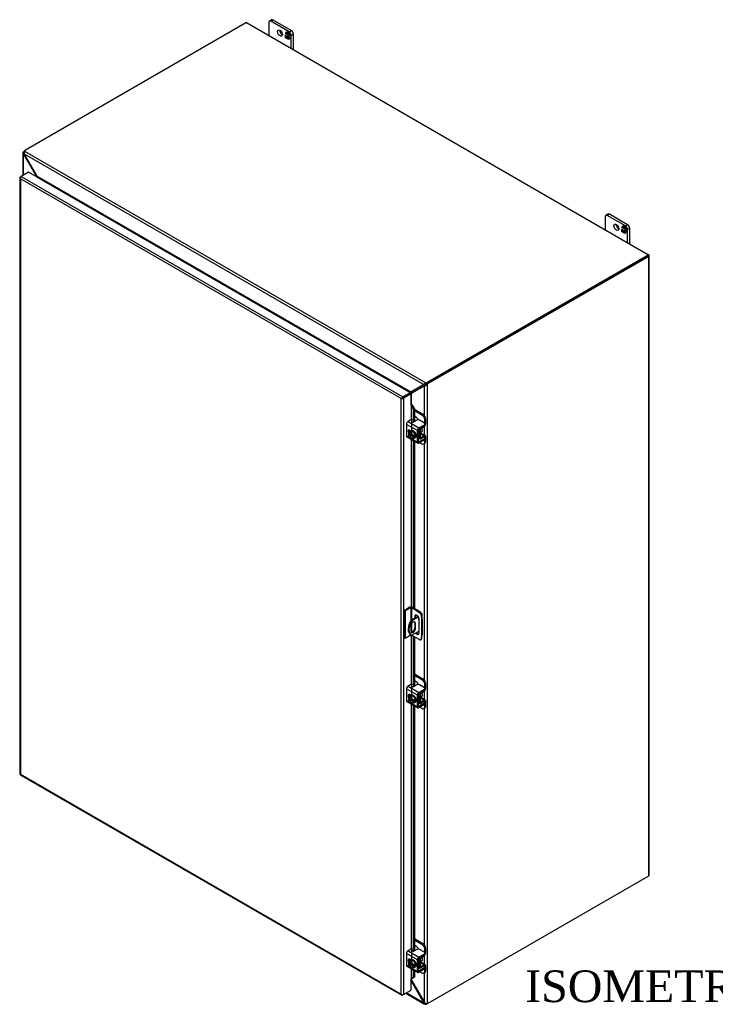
# Model space of a CAD drawing. Header units: inches. Extents: x 6 to 238, y 0 to 158.
# Tile 9 of 10: x 172 to 205, y 110 to 156. Entities that reach past the tile are written whole.
import ezdxf
from ezdxf.enums import TextEntityAlignment as Align

# ---------------------------------------------------------------- set-up
doc = ezdxf.new("R2010")
doc.units = ezdxf.units.IN
doc.header["$MEASUREMENT"] = 0
for name, color, linetype in [('COM40153-1', 7, 'CONTINUOUS'), ('COM40153-2', 7, 'CONTINUOUS'), ('COM42667', 7, 'CONTINUOUS'), ('COM42780', 7, 'CONTINUOUS'), ('COM48499', 7, 'CONTINUOUS'), ('COM70236-5', 7, 'CONTINUOUS'), ('COM71782-4', 7, 'CONTINUOUS'), ('DEFAULT', 7, 'CONTINUOUS'), ('FET07710', 7, 'CONTINUOUS'), ('SCC19011', 7, 'CONTINUOUS'), ('SPR20265', 7, 'CONTINUOUS'), ('WAF25035', 7, 'CONTINUOUS')]:
    doc.layers.add(name, color=color, linetype=linetype)
doc.styles.add('SEACAD_TIMES_NEW_ROMAN', font='times.ttf')

msp = doc.modelspace()

# ---------------------------------------------------------------- linework, layer by layer
at = {"layer": 'COM40153-1', "color": 7}
for p, q in [((190.568, 128.223), (190.234, 128.029)), ((190.589, 128.19), (190.272, 128.007)), ((190.731, 128.352), (190.743, 128.345)), ((190.767, 128.083), (190.767, 128.312)), ((190.22, 127.744), (190.22, 127.522)), ((190.234, 128.029), (190.272, 128.007)), ((190.414, 127.9), (190.452, 127.878)), ((190.414, 127.9), (190.414, 127.678)), ((190.414, 127.678), (190.452, 127.656)), ((190.452, 127.656), (190.452, 127.878)), ((190.216, 127.35), (190.254, 127.328)), ((190.613, 127.515), (190.272, 127.318))]:
    msp.add_line(p, q, dxfattribs=at)
for centre, major_axis, start_param, end_param in [((190.618, 128.093), (-0.0234, -0.0406), 4.139289, 6.283185), ((190.58, 128.115), (0.0234, 0.0406), 4.093609, 5.210881), ((190.686, 128.312), (-0.081, 0), 2.529725, 3.926991), ((190.497, 127.837), (0.281, 0.487), 1.508132, 3.141593), ((190.535, 127.815), (0.281, 0.487), 1.508132, 3.204257), ((190.336, 127.811), (-0.082, -0.142), 2.356194, 5.497787), ((190.336, 127.589), (0.082, 0.142), 2.356194, 5.497787), ((190.298, 127.611), (0.082, 0.142), 3.37676, 5.497787), ((190.298, 127.833), (-0.082, -0.142), 2.356194, 2.906426), ((190.618, 128.093), (-0.0234, -0.0406), 0, 0.63978)]:
    msp.add_ellipse(centre, major_axis=major_axis, ratio=0.57735, start_param=start_param, end_param=end_param, dxfattribs=at)
at = {"layer": 'COM40153-2', "color": 7}
for p, q in [((190.18, 128.643), (189.919, 128.492)), ((190.218, 128.621), (189.957, 128.47)), ((190.218, 128.621), (190.218, 128.003)), ((190.256, 128.621), (190.256, 128.042)), ((190.476, 128.494), (190.256, 128.621)), ((190.514, 128.516), (190.294, 128.643)), ((189.919, 128.492), (189.919, 127.191)), ((189.957, 128.47), (189.919, 128.492)), ((189.957, 128.47), (189.957, 127.169)), ((190.414, 128.216), (190.452, 128.238)), ((190.414, 128.216), (190.414, 128.134)), ((190.452, 128.156), (190.452, 128.238)), ((190.476, 128.494), (190.514, 128.516)), ((190.476, 128.494), (190.653, 128.374)), ((190.691, 128.396), (190.514, 128.516)), ((190.613, 127.427), (190.613, 128.101)), ((190.653, 128.374), (190.691, 128.396)), ((190.752, 128.291), (190.714, 128.269)), ((190.714, 128.269), (190.729, 128.056)), ((190.767, 128.078), (190.752, 128.291)), ((190.256, 127.861), (190.256, 127.462)), ((190.729, 128.056), (190.767, 128.078)), ((190.729, 128.056), (190.729, 127.339)), ((190.767, 128.078), (190.767, 127.361)), ((189.957, 127.169), (189.919, 127.191)), ((190.218, 127.32), (189.957, 127.169)), ((190.218, 127.349), (190.218, 127.32)), ((190.256, 127.327), (190.256, 127.32)), ((190.476, 127.193), (190.256, 127.32)), ((190.653, 127.108), (190.476, 127.193)), ((190.729, 127.339), (190.714, 127.143)), ((190.714, 127.143), (190.752, 127.165)), ((190.729, 127.339), (190.767, 127.361)), ((190.752, 127.165), (190.767, 127.361)), ((190.694, 127.107), (190.733, 127.129))]:
    msp.add_line(p, q, dxfattribs=at)
for centre, major_axis, start_param, end_param in [((190.237, 128.61), (-0.081, 0), 3.926991, 5.497787), ((190.237, 128.61), (-0.027, 0), 3.926991, 5.497787), ((190.514, 128.158), (0.07, -0.122), 0.785398, 3.926991), ((190.552, 128.18), (0.07, -0.122), 3.416574, 3.926991), ((190.647, 128.301), (0.0469, -0.0812), 0.872665, 2.268928), ((190.686, 128.323), (-0.0469, 0.0812), 4.014257, 5.410521), ((190.237, 127.309), (0.027, 0), 0.785398, 2.356194), ((190.514, 127.485), (-0.07, 0.122), 1.73559, 3.926991), ((190.552, 127.507), (-0.07, 0.122), 1.73559, 2.866611), ((190.686, 127.21), (-0.0469, 0.0812), 3.141593, 3.839724), ((190.647, 127.188), (-0.0469, 0.0812), 2.443461, 3.839724)]:
    msp.add_ellipse(centre, major_axis=major_axis, ratio=0.57735, start_param=start_param, end_param=end_param, dxfattribs=at)
at = {"layer": 'COM42667', "color": 7}
for p, q in [((190.232, 137.506), (190.097, 137.428)), ((190.097, 137.428), (190.611, 137.131)), ((190.503, 137.488), (190.366, 137.409)), ((190.867, 137.355), (190.636, 137.488)), ((190.535, 136.999), (190.021, 137.296)), ((190.021, 137.296), (190.021, 136.75)), ((190.237, 136.984), (190.167, 137.025)), ((190.535, 136.453), (190.535, 136.999)), ((190.586, 136.482), (190.586, 137.028)), ((190.611, 137.131), (190.867, 137.278)), ((190.611, 137.072), (190.867, 137.22)), ((190.867, 137.22), (190.867, 137.278)), ((190.895, 137.258), (190.895, 137.317)), ((190.021, 136.75), (190.212, 136.64)), ((190.043, 136.701), (190.558, 136.404)), ((190.249, 136.619), (190.535, 136.453)), ((190.611, 136.468), (190.586, 136.482)), ((190.867, 136.615), (190.611, 136.468)), ((190.867, 136.557), (190.611, 136.41)), ((190.855, 136.699), (190.867, 136.692)), ((190.867, 136.557), (190.867, 136.615)), ((190.895, 136.596), (190.895, 136.654)), ((190.232, 124.99), (190.097, 124.912)), ((190.097, 124.912), (190.611, 124.615)), ((190.503, 124.973), (190.366, 124.893)), ((190.867, 124.839), (190.636, 124.973)), ((190.535, 124.484), (190.021, 124.781)), ((190.021, 124.781), (190.021, 124.235)), ((190.237, 124.469), (190.167, 124.51)), ((190.535, 123.938), (190.535, 124.484)), ((190.586, 123.967), (190.586, 124.513)), ((190.611, 124.615), (190.867, 124.763)), ((190.611, 124.557), (190.867, 124.705)), ((190.867, 124.705), (190.867, 124.763)), ((190.895, 124.743), (190.895, 124.801)), ((190.021, 124.235), (190.212, 124.124)), ((190.043, 124.186), (190.558, 123.889)), ((190.249, 124.103), (190.535, 123.938)), ((190.611, 123.952), (190.586, 123.967)), ((190.867, 124.1), (190.611, 123.952)), ((190.867, 124.042), (190.611, 123.894)), ((190.855, 124.183), (190.867, 124.176)), ((190.867, 124.042), (190.867, 124.1)), ((190.895, 124.08), (190.895, 124.138)), ((190.535, 111.968), (190.021, 112.265)), ((190.021, 112.265), (190.021, 111.719)), ((190.232, 112.475), (190.097, 112.396)), ((190.097, 112.396), (190.611, 112.099)), ((190.503, 112.457), (190.366, 112.378)), ((190.611, 112.099), (190.867, 112.247)), ((190.867, 112.324), (190.636, 112.457)), ((190.867, 112.189), (190.867, 112.247)), ((190.895, 112.227), (190.895, 112.285)), ((190.237, 111.953), (190.167, 111.994)), ((190.535, 111.422), (190.535, 111.968)), ((190.586, 111.451), (190.586, 111.997)), ((190.611, 112.041), (190.867, 112.189)), ((190.021, 111.719), (190.212, 111.609)), ((190.043, 111.67), (190.558, 111.373)), ((190.249, 111.587), (190.535, 111.422)), ((190.611, 111.436), (190.586, 111.451)), ((190.867, 111.584), (190.611, 111.436)), ((190.867, 111.526), (190.611, 111.378)), ((190.855, 111.668), (190.867, 111.661)), ((190.867, 111.526), (190.867, 111.584)), ((190.895, 111.564), (190.895, 111.622))]:
    msp.add_line(p, q, dxfattribs=at)
for centre, major_axis, start_param, end_param in [((190.097, 137.34), (-0.0536, -0.0929), 3.926991, 5.497787), ((190.264, 137.487), (-0.045, 0), 3.141593, 5.497787), ((190.334, 137.427), (0.045, 0), 2.929457, 5.497787), ((190.569, 137.45), (0.0937, 0), 0.785398, 2.356194), ((190.167, 136.939), (0.0527, -0.0913), 2.356194, 4.826451), ((190.217, 136.968), (0.0527, -0.0913), 3.6401, 4.826451), ((190.611, 137.043), (0.0536, 0.0929), 0.785398, 2.356194), ((190.611, 137.043), (0.018, 0.0312), 0.785398, 2.356194), ((190.801, 137.317), (-0.0938, 0), 2.356194, 3.926991), ((190.801, 137.258), (-0.0938, 0), 2.356194, 3.141593), ((190.097, 136.794), (0.0536, 0.0929), 2.356194, 3.141593), ((190.611, 136.497), (0.018, 0.0312), 2.356194, 3.926991), ((190.801, 136.654), (-0.0938, 0), 2.356194, 3.926991), ((190.801, 136.596), (-0.0938, 0), 2.356194, 3.141593), ((190.611, 136.497), (0.0536, 0.0929), 2.356194, 3.926991), ((190.097, 124.824), (-0.0536, -0.0929), 3.926991, 5.497787), ((190.264, 124.972), (-0.045, 0), 3.141593, 5.497787), ((190.334, 124.912), (0.045, 0), 2.929457, 5.497787), ((190.569, 124.935), (0.0937, 0), 0.785398, 2.356194), ((190.801, 124.801), (-0.0938, 0), 2.356194, 3.926991), ((190.167, 124.424), (0.0527, -0.0913), 2.356194, 4.826451), ((190.217, 124.453), (0.0527, -0.0913), 3.6401, 4.826451), ((190.611, 124.527), (0.0536, 0.0929), 0.785398, 2.356194), ((190.611, 124.527), (0.018, 0.0312), 0.785398, 2.356194), ((190.801, 124.743), (-0.0938, 0), 2.356194, 3.141593), ((190.097, 124.278), (0.0536, 0.0929), 2.356194, 3.141593), ((190.611, 123.981), (0.0536, 0.0929), 2.356194, 3.926991), ((190.611, 123.981), (0.018, 0.0312), 2.356194, 3.926991), ((190.801, 124.138), (-0.0938, 0), 2.356194, 3.926991), ((190.801, 124.08), (-0.0938, 0), 2.356194, 3.141593), ((190.097, 112.309), (-0.0536, -0.0929), 3.926991, 5.497787), ((190.264, 112.456), (-0.045, 0), 3.141593, 5.497787), ((190.334, 112.396), (0.045, 0), 2.929457, 5.497787), ((190.569, 112.419), (0.0937, 0), 0.785398, 2.356194), ((190.801, 112.285), (-0.0938, 0), 2.356194, 3.926991), ((190.167, 111.908), (0.0527, -0.0913), 2.356194, 4.826451), ((190.217, 111.937), (0.0527, -0.0913), 3.6401, 4.826451), ((190.611, 112.012), (0.0536, 0.0929), 0.785398, 2.356194), ((190.611, 112.012), (0.018, 0.0312), 0.785398, 2.356194), ((190.801, 112.227), (-0.0937, 0), 2.356194, 3.141593), ((190.097, 111.763), (0.0536, 0.0929), 2.356194, 3.141593), ((190.611, 111.466), (0.0536, 0.0929), 2.356194, 3.926991), ((190.611, 111.466), (0.018, 0.0312), 2.356194, 3.926991), ((190.801, 111.622), (-0.0938, 0), 2.356194, 3.926991), ((190.801, 111.564), (-0.0938, 0), 2.356194, 3.141593)]:
    msp.add_ellipse(centre, major_axis=major_axis, ratio=0.57735, start_param=start_param, end_param=end_param, dxfattribs=at)
at = {"layer": 'COM42780', "color": 7}
for p, q in [((190.394, 138.009), (190.799, 137.775)), ((190.394, 137.951), (190.748, 137.746)), ((190.483, 137.631), (190.394, 137.683)), ((190.748, 137.746), (190.799, 137.775)), ((190.931, 137.545), (190.881, 137.516)), ((190.881, 137.345), (190.881, 137.516)), ((190.931, 137.317), (190.931, 137.545)), ((190.589, 137.045), (190.628, 137.022)), ((190.628, 136.659), (190.628, 137.022)), ((190.678, 136.688), (190.678, 137.051)), ((190.703, 137.095), (190.857, 137.187)), ((190.586, 136.683), (190.628, 136.659)), ((190.586, 136.647), (190.65, 136.609)), ((190.678, 136.687), (190.703, 136.673)), ((190.682, 136.859), (190.857, 136.758)), ((190.909, 136.763), (190.696, 136.886)), ((190.856, 136.699), (190.702, 136.614)), ((190.857, 136.758), (190.703, 136.673)), ((190.855, 136.699), (190.881, 136.685)), ((190.881, 136.682), (190.881, 136.685)), ((190.881, 136.457), (190.881, 136.567)), ((190.881, 136.457), (190.931, 136.486)), ((190.931, 136.486), (190.931, 136.714)), ((190.654, 136.434), (190.748, 136.38)), ((190.842, 136.371), (190.892, 136.4)), ((190.394, 125.493), (190.799, 125.259)), ((190.394, 125.435), (190.748, 125.23)), ((190.483, 125.116), (190.394, 125.167)), ((190.748, 125.23), (190.799, 125.259)), ((190.931, 125.03), (190.881, 125.001)), ((190.881, 124.829), (190.881, 125.001)), ((190.931, 124.802), (190.931, 125.03)), ((190.589, 124.529), (190.628, 124.507)), ((190.628, 124.143), (190.628, 124.507)), ((190.678, 124.172), (190.678, 124.536)), ((190.909, 124.247), (190.696, 124.37)), ((190.703, 124.579), (190.857, 124.671)), ((190.586, 124.167), (190.628, 124.143)), ((190.586, 124.131), (190.65, 124.094)), ((190.654, 123.919), (190.748, 123.864)), ((190.678, 124.171), (190.703, 124.157)), ((190.682, 124.343), (190.857, 124.242)), ((190.856, 124.184), (190.702, 124.098)), ((190.857, 124.242), (190.703, 124.157)), ((190.855, 124.184), (190.881, 124.169)), ((190.881, 124.166), (190.881, 124.169)), ((190.881, 123.941), (190.881, 124.052)), ((190.881, 123.941), (190.931, 123.97)), ((190.931, 123.97), (190.931, 124.198)), ((190.842, 123.855), (190.892, 123.884)), ((190.394, 112.977), (190.799, 112.744)), ((190.394, 112.919), (190.748, 112.715)), ((190.748, 112.715), (190.799, 112.744)), ((190.483, 112.6), (190.394, 112.652)), ((190.931, 112.514), (190.881, 112.485)), ((190.881, 112.313), (190.881, 112.485)), ((190.931, 112.286), (190.931, 112.514)), ((190.589, 112.013), (190.628, 111.991)), ((190.628, 111.627), (190.628, 111.991)), ((190.678, 111.656), (190.678, 112.02)), ((190.682, 111.828), (190.857, 111.727)), ((190.909, 111.731), (190.696, 111.854)), ((190.703, 112.064), (190.857, 112.155)), ((190.586, 111.652), (190.628, 111.627)), ((190.586, 111.615), (190.65, 111.578)), ((190.654, 111.403), (190.748, 111.349)), ((190.678, 111.656), (190.703, 111.641)), ((190.856, 111.668), (190.702, 111.583)), ((190.857, 111.727), (190.703, 111.641)), ((190.842, 111.339), (190.892, 111.368)), ((190.855, 111.668), (190.881, 111.653)), ((190.881, 111.651), (190.881, 111.653)), ((190.881, 111.425), (190.881, 111.536)), ((190.881, 111.425), (190.931, 111.454)), ((190.931, 111.454), (190.931, 111.682))]:
    msp.add_line(p, q, dxfattribs=at)
for centre, major_axis, start_param, end_param in [((190.483, 137.478), (0.094, -0.162), 1.392108, 2.356194), ((190.748, 137.593), (0.094, -0.162), 0.785398, 2.356194), ((190.799, 137.622), (-0.094, 0.162), 3.926991, 5.497787), ((190.704, 137.066), (-0.0536, -0.0929), 4.744903, 5.497787), ((190.704, 137.066), (-0.018, -0.0312), 3.944444, 5.497787), ((190.596, 136.975), (0.073, -0.127), 0.133398, 1.437398), ((190.855, 137.274), (-0.0536, -0.0929), 0.802851, 2.356194), ((190.704, 136.702), (0.0536, 0.0929), 2.356194, 3.909538), ((190.704, 136.702), (0.018, 0.0312), 2.356194, 3.909538), ((190.855, 136.67), (-0.018, -0.0312), 2.356194, 3.909538), ((190.855, 136.67), (-0.0536, -0.0929), 2.356194, 3.909538), ((190.799, 136.562), (-0.094, 0.162), 3.141593, 3.926991), ((190.748, 136.533), (-0.094, 0.162), 2.356194, 3.926991), ((190.483, 124.963), (0.094, -0.162), 1.392108, 2.356194), ((190.748, 125.077), (0.094, -0.162), 0.785398, 2.356194), ((190.799, 125.106), (-0.094, 0.162), 3.926991, 5.497787), ((190.704, 124.55), (-0.0536, -0.0929), 4.744903, 5.497787), ((190.704, 124.55), (-0.018, -0.0312), 3.944444, 5.497787), ((190.596, 124.459), (0.073, -0.127), 0.133398, 1.437398), ((190.855, 124.758), (-0.0536, -0.0929), 0.802851, 2.356194), ((190.704, 124.187), (0.0536, 0.0929), 2.356194, 3.909538), ((190.704, 124.187), (0.018, 0.0312), 2.356194, 3.909538), ((190.748, 124.017), (-0.094, 0.162), 2.356194, 3.926991), ((190.855, 124.154), (-0.018, -0.0312), 2.356194, 3.909538), ((190.855, 124.154), (-0.0536, -0.0929), 2.356194, 3.909538), ((190.799, 124.047), (-0.094, 0.162), 3.141593, 3.926991), ((190.748, 112.561), (0.094, -0.162), 0.785398, 2.356194), ((190.799, 112.591), (-0.094, 0.162), 3.926991, 5.497787), ((190.483, 112.447), (0.094, -0.162), 1.392108, 2.356194), ((190.855, 112.242), (-0.0536, -0.0929), 0.802851, 2.356194), ((190.704, 112.035), (-0.0536, -0.0929), 4.744903, 5.497787), ((190.704, 112.035), (-0.018, -0.0312), 3.944444, 5.497787), ((190.596, 111.944), (0.073, -0.127), 0.133398, 1.437398), ((190.704, 111.671), (0.0536, 0.0929), 2.356194, 3.909538), ((190.704, 111.671), (0.018, 0.0312), 2.356194, 3.909538), ((190.748, 111.502), (-0.094, 0.162), 2.356194, 3.926991), ((190.855, 111.638), (-0.018, -0.0312), 2.356194, 3.909538), ((190.855, 111.638), (-0.0536, -0.0929), 2.356194, 3.909538), ((190.799, 111.531), (-0.094, 0.162), 3.141593, 3.926991)]:
    msp.add_ellipse(centre, major_axis=major_axis, ratio=0.57735, start_param=start_param, end_param=end_param, dxfattribs=at)
at = {"layer": 'COM48499', "color": 7}
for p, q in [((171.875, 150.137), (171.875, 149.07)), ((171.929, 150.127), (171.876, 150.12)), ((171.935, 150.098), (171.898, 150.077)), ((171.898, 149.084), (171.898, 150.077)), ((171.898, 150.077), (172.513, 149.019)), ((171.961, 150.244), (171.999, 150.266)), ((171.961, 150.244), (171.967, 150.24)), ((172.513, 149.019), (172.544, 149.037)), ((172.513, 149.01), (172.513, 149.019)), ((201.482, 145.308), (201.463, 145.32)), ((201.444, 145.264), (191.015, 139.243)), ((201.482, 145.242), (191.053, 139.221)), ((201.482, 115.937), (201.482, 145.242)), ((201.506, 115.97), (201.506, 145.275)), ((190.261, 138.772), (190.876, 139.12)), ((190.261, 138.772), (190.299, 138.794)), ((190.901, 139.135), (190.299, 138.794)), ((190.898, 139.134), (190.876, 139.12)), ((190.876, 137.702), (190.876, 139.12)), ((190.927, 139.158), (190.916, 139.128)), ((190.952, 139.189), (190.99, 139.167)), ((190.99, 139.167), (190.99, 109.897)), ((191.015, 139.243), (191.053, 139.221)), ((190.212, 138.747), (190.203, 138.756)), ((190.261, 138.234), (190.261, 138.772)), ((190.876, 136.782), (190.876, 137.201)), ((190.876, 125.186), (190.876, 136.39)), ((190.876, 124.266), (190.876, 124.685)), ((190.876, 112.671), (190.876, 123.874)), ((191.053, 109.915), (201.482, 115.937)), ((190.876, 111.751), (190.876, 112.17)), ((190.876, 109.943), (190.876, 111.359)), ((190.261, 111.002), (190.261, 111.073)), ((190.261, 111.002), (190.876, 109.943))]:
    msp.add_line(p, q, dxfattribs=at)
for centre, radius, start, end in [((171.944, 150.137), 0.0699, 131.1998, 193.8127), ((171.974, 150.143), 0.101, 192.9737, 220.7862), ((171.99, 150.137), 0.0612, 150.132, 189.5302), ((172.486, 148.98), 0.0889, 359.7358, 9.8627), ((190.31, 138.622), 0.172, 93.7503, 128.6863), ((190.868, 139.274), 0.153, 272.9287, 288.1405), ((190.864, 139.202), 0.0766, 296.9678, 317.8265), ((190.862, 139.321), 0.2, 285.3879, 309.6332), ((190.764, 139.317), 0.227, 315.7931, 325.7222), ((190.443, 138.602), 0.249, 136.8928, 149.1996), ((190.104, 110.931), 0.172, 24.1488, 43.4498), ((190.988, 110.04), 0.148, 220.6657, 240.7969), ((190.971, 110.004), 0.108, 239.1566, 280.1391)]:
    msp.add_arc(centre, radius, start, end, dxfattribs=at)
for centre, major_axis, start_param, end_param in [((171.961, 150.09), (0.094, 0.162), 0.785398, 1.276789), ((201.425, 145.275), (-0.081, 0), 2.356194, 3.926991), ((191.015, 139.09), (0.094, 0.162), 0.785398, 1.276789), ((191.053, 139.068), (0.094, 0.162), 0.785398, 1.276789), ((190.242, 138.715), (-0.081, 0), -1.068499, -1.002311), ((201.425, 115.97), (-0.081, 0), 2.356194, 3.141593), ((191.053, 110.068), (-0.094, -0.162), 0.294007, 0.785398)]:
    msp.add_ellipse(centre, major_axis=major_axis, ratio=0.57735, start_param=start_param, end_param=end_param, dxfattribs=at)
at = {"layer": 'COM70236-5', "color": 7}
for p, q in [((182.448, 156.298), (171.999, 150.266)), ((182.448, 156.298), (201.463, 145.32)), ((171.935, 150.098), (190.839, 139.184)), ((172.544, 149.037), (171.935, 150.098)), ((171.952, 150.22), (190.936, 139.26)), ((172.544, 149.037), (190.23, 138.826)), ((172.564, 148.981), (190.171, 138.815)), ((172.564, 148.98), (172.564, 148.981)), ((172.565, 148.998), (172.569, 148.985)), ((201.463, 145.32), (191.015, 139.287)), ((201.463, 145.275), (201.463, 145.32)), ((201.463, 145.275), (191.015, 139.243)), ((190.936, 139.216), (190.936, 139.26)), ((191.015, 139.243), (191.015, 139.287)), ((190.171, 138.815), (190.171, 138.815)), ((190.177, 138.819), (190.18, 138.81)), ((190.839, 139.184), (190.23, 138.826)), ((190.23, 138.826), (190.268, 138.848)), ((190.864, 139.198), (190.268, 138.848)), ((190.862, 139.197), (190.839, 139.184)), ((190.898, 139.21), (190.865, 139.215)), ((190.898, 139.21), (190.877, 139.206)), ((190.234, 110.986), (190.261, 111.002)), ((190.234, 110.976), (190.839, 109.922)), ((189.988, 110.386), (190.879, 109.872)), ((190.839, 109.922), (190.012, 110.4)), ((190.876, 109.943), (190.839, 109.922)), ((190.898, 109.924), (190.865, 109.882)), ((190.936, 109.91), (190.936, 109.866))]:
    msp.add_line(p, q, dxfattribs=at)
for centre, radius, start, end in [((172.034, 150.151), 0.107, 139.6209, 181.0834), ((172.074, 150.147), 0.148, 179.2031, 199.3343), ((172.4, 148.934), 0.177, 16.8241, 35.5773), ((191.006, 139.072), 0.2, 110.3668, 134.6121), ((190.169, 139.102), 0.283, 271.5345, 282.3731), ((190.125, 138.943), 0.172, 291.3138, 326.2497), ((190.968, 139.1), 0.153, 131.8595, 147.0713), ((190.904, 139.133), 0.0766, 102.1735, 123.0323), ((190.183, 110.979), 0.0889, 49.3749, 60.2642), ((190.933, 109.955), 0.0999, 199.1298, 227.1103), ((190.936, 109.971), 0.0611, 230.4297, 269.9081), ((190.914, 109.933), 0.0703, 226.3552, 288.6324)]:
    msp.add_arc(centre, radius, start, end, dxfattribs=at)
for centre, major_axis, start_param, end_param in [((172.132, 150.189), (-0.187, 0), 5.497787, 5.989178), ((172.564, 149.003), (-0.0135, -0.0234), 0.785398, 1.068499), ((190.882, 139.364), (0.188, 0), 5.006396, 5.497787), ((190.171, 138.837), (-0.0135, -0.0234), 0.785398, 1.068499), ((190.882, 139.319), (0.188, 0), 5.006396, 5.497787), ((190.882, 109.97), (0.187, 0), 5.006396, 5.415006)]:
    msp.add_ellipse(centre, major_axis=major_axis, ratio=0.57735, start_param=start_param, end_param=end_param, dxfattribs=at)
msp.add_open_spline([(190.936, 139.216), (190.935, 139.216), (190.933, 139.216), (190.93, 139.215), (190.926, 139.215), (190.923, 139.214), (190.92, 139.214), (190.916, 139.213), (190.912, 139.212), (190.907, 139.211), (190.902, 139.21), (190.899, 139.21), (190.898, 139.21)], degree=3, knots=[0, 0, 0, 0, 0.078044, 0.157022, 0.236947, 0.317833, 0.399688, 0.482519, 0.608583, 0.736857, 0.867336, 1, 1, 1, 1], dxfattribs=at)
at = {"layer": 'COM71782-4', "color": 7}
for p, q in [((172.141, 149.224), (171.792, 149.022)), ((190.196, 138.801), (172.141, 149.224)), ((171.73, 148.967), (171.73, 120.761)), ((171.738, 148.947), (171.738, 148.947)), ((171.754, 149), (171.792, 149.022)), ((189.77, 138.511), (171.754, 148.912)), ((171.754, 148.912), (171.754, 120.75)), ((171.792, 149.022), (189.846, 138.599)), ((189.846, 138.599), (190.196, 138.801)), ((190.196, 138.801), (190.196, 138.756)), ((189.808, 138.533), (189.77, 138.511)), ((189.77, 110.348), (189.77, 138.511)), ((189.792, 138.523), (189.846, 138.555)), ((189.792, 138.523), (189.846, 138.555)), ((189.846, 138.555), (190.196, 138.756)), ((190.196, 138.756), (189.846, 138.555)), ((190.234, 138.734), (189.884, 138.533)), ((189.884, 138.533), (189.884, 110.326)), ((190.234, 138.734), (190.196, 138.756)), ((190.234, 138.198), (190.234, 138.734)), ((190.234, 138.198), (190.234, 137.507)), ((190.255, 138.203), (190.26, 138.234)), ((190.275, 138.175), (190.319, 138.193)), ((190.275, 138.175), (190.349, 138.008)), ((190.275, 137.003), (190.275, 138.175)), ((190.319, 138.193), (190.394, 138.026)), ((190.394, 138.026), (190.349, 138.008)), ((190.349, 138.008), (190.349, 137.403)), ((190.394, 138.026), (190.394, 137.425)), ((190.234, 136.986), (190.234, 136.983)), ((190.234, 136.591), (190.234, 128.657)), ((190.275, 128.651), (190.275, 136.567)), ((190.349, 136.524), (190.349, 128.611)), ((190.394, 136.499), (190.394, 128.585)), ((190.234, 127.324), (190.234, 124.991)), ((190.275, 124.487), (190.275, 127.308)), ((190.349, 127.266), (190.349, 124.887)), ((190.394, 127.24), (190.394, 124.91)), ((190.234, 124.471), (190.234, 124.467)), ((190.234, 124.075), (190.234, 112.475)), ((190.275, 111.971), (190.275, 124.052)), ((190.349, 124.009), (190.349, 112.372)), ((190.394, 123.983), (190.394, 112.394)), ((171.751, 120.724), (189.806, 110.3)), ((171.754, 120.75), (189.77, 110.348)), ((190.234, 111.955), (190.234, 111.951)), ((190.234, 111.56), (190.234, 111.064)), ((190.275, 111.083), (190.275, 111.536)), ((190.349, 111.493), (190.349, 111.128)), ((190.394, 111.468), (190.394, 111.146)), ((190.234, 110.528), (190.234, 111.064)), ((190.349, 111.128), (190.275, 111.083)), ((190.275, 111.083), (190.319, 111.101)), ((190.394, 111.146), (190.319, 111.101)), ((190.394, 111.146), (190.349, 111.128)), ((189.884, 110.326), (190.234, 110.528)), ((189.792, 110.317), (189.792, 110.317)), ((189.884, 110.326), (189.846, 110.304))]:
    msp.add_line(p, q, dxfattribs=at)
for centre, radius, start, end in [((190.197, 138.141), 0.0854, 23.2734, 46.5882), ((190.22, 138.114), 0.126, 38.3968, 71.6578), ((190.461, 110.821), 0.322, 125.2045, 129.639), ((190.309, 111.026), 0.066, 117.4412, 127.5015)]:
    msp.add_arc(centre, radius, start, end, dxfattribs=at)
for centre, major_axis, ratio, start_param, end_param in [((171.811, 148.967), (0.081, 0), 0.57735, 2.356194, 3.587154), ((171.792, 148.956), (0.0405, 0.0701), 0.57735, 0.785398, 2.016358), ((171.811, 148.945), (-0.0571, 0.0992), 0.577982, 1.231508, 1.571345), ((171.811, 148.945), (-0.0573, 0.099), 0.577982, 1.230411, 1.570248), ((189.827, 138.544), (-0.0809, -0.0468), 0.000948, -1.124689, -0.784852), ((189.827, 138.544), (-0.081, -0.0467), 0.000948, 0.784852, 1.124689), ((189.846, 138.533), (0.0405, 0.0701), 0.57735, 0.785398, 2.016358), ((189.827, 138.566), (0.081, 0), 0.57735, 4.266828, 5.497787), ((189.827, 138.544), (0.027, 0.0156), 0.000948, 0.785944, 2.356741), ((189.827, 138.544), (0.027, 0.0156), 0.000948, 3.926445, 5.497241), ((190.253, 138.187), (0.081, 0), 0.57735, 1.48353, 1.808737), ((190.253, 138.187), (0.027, 0), 0.57735, 1.48353, 2.356194), ((171.811, 120.761), (0.081, 0), 0.57735, 3.141593, 3.587154), ((171.811, 120.783), (-0.081, -0.0467), 0.000948, 0.445015, 0.784852), ((171.811, 120.783), (-0.0809, -0.0468), 0.000948, -0.784852, -0.445015), ((171.792, 120.794), (0.0405, 0.0701), 0.57735, 2.696031, 3.141593), ((190.253, 111.053), (-0.027, 0), 0.57735, 4.625123, 5.497787), ((189.827, 110.381), (0.0571, -0.0992), 0.577982, 4.712938, 5.052774), ((189.827, 110.381), (0.0573, -0.099), 0.577982, 4.71184, 5.051677), ((189.827, 110.359), (0.081, 0), 0.57735, 4.266828, 5.497787), ((189.846, 110.37), (0.0405, 0.0701), 0.57735, 2.696031, 3.926991)]:
    msp.add_ellipse(centre, major_axis=major_axis, ratio=ratio, start_param=start_param, end_param=end_param, dxfattribs=at)
at = {"layer": 'FET07710', "color": 7}
for p, q in [((183.508, 156.304), (183.508, 155.686)), ((183.637, 156.426), (183.537, 156.368)), ((183.707, 156.419), (183.608, 156.361)), ((184.47, 155.864), (183.608, 156.361)), ((184.569, 155.921), (183.707, 156.419)), ((184.298, 155.776), (184.363, 155.868)), ((184.309, 155.782), (184.298, 155.776)), ((184.333, 155.756), (184.298, 155.776)), ((184.298, 155.586), (184.298, 155.716)), ((184.298, 155.716), (184.333, 155.696)), ((184.309, 155.592), (184.298, 155.586)), ((184.356, 155.553), (184.298, 155.586)), ((184.309, 155.782), (184.333, 155.815)), ((184.333, 155.768), (184.309, 155.782)), ((184.309, 155.592), (184.309, 155.71)), ((184.362, 155.561), (184.309, 155.592)), ((184.343, 155.827), (184.333, 155.821)), ((184.385, 155.791), (184.333, 155.821)), ((184.333, 155.821), (184.333, 155.756)), ((184.333, 155.696), (184.333, 155.631)), ((184.333, 155.631), (184.385, 155.601)), ((184.339, 155.824), (184.368, 155.866)), ((184.395, 155.797), (184.343, 155.827)), ((184.38, 155.587), (184.356, 155.553)), ((184.363, 155.868), (184.421, 155.835)), ((184.39, 155.593), (184.38, 155.587)), ((184.38, 155.539), (184.38, 155.587)), ((184.395, 155.797), (184.385, 155.791)), ((184.385, 155.726), (184.385, 155.791)), ((184.395, 155.732), (184.385, 155.726)), ((184.416, 155.708), (184.385, 155.726)), ((184.385, 155.601), (184.385, 155.666)), ((184.385, 155.666), (184.416, 155.648)), ((184.395, 155.607), (184.385, 155.601)), ((184.39, 155.545), (184.39, 155.593)), ((184.395, 155.732), (184.395, 155.797)), ((184.416, 155.72), (184.395, 155.732)), ((184.395, 155.607), (184.395, 155.66)), ((184.427, 155.779), (184.416, 155.772)), ((184.468, 155.742), (184.416, 155.772)), ((184.416, 155.772), (184.416, 155.708)), ((184.416, 155.648), (184.416, 155.583)), ((184.416, 155.583), (184.468, 155.553)), ((184.421, 155.835), (184.421, 155.787)), ((184.421, 155.787), (184.445, 155.821)), ((184.432, 155.793), (184.421, 155.787)), ((184.479, 155.748), (184.427, 155.779)), ((184.432, 155.793), (184.449, 155.818)), ((184.503, 155.598), (184.438, 155.506)), ((184.445, 155.821), (184.503, 155.788)), ((184.479, 155.748), (184.468, 155.742)), ((184.468, 155.678), (184.468, 155.742)), ((184.479, 155.684), (184.468, 155.678)), ((184.503, 155.658), (184.468, 155.678)), ((184.468, 155.553), (184.468, 155.618)), ((184.468, 155.618), (184.503, 155.598)), ((184.47, 155.864), (184.569, 155.921)), ((184.479, 155.684), (184.479, 155.748)), ((184.503, 155.67), (184.479, 155.684)), ((184.479, 155.564), (184.479, 155.612)), ((184.503, 155.788), (184.503, 155.658)), ((184.668, 155.749), (184.569, 155.692)), ((184.569, 155.073), (184.569, 155.692)), ((184.668, 155.016), (184.668, 155.749)), ((184.39, 155.545), (184.38, 155.539)), ((184.438, 155.506), (184.38, 155.539)), ((184.444, 155.514), (184.39, 155.545)), ((184.473, 155.555), (184.468, 155.553)), ((199.547, 147.24), (199.447, 147.183)), ((199.617, 147.233), (199.518, 147.176)), ((200.379, 146.678), (199.518, 147.176)), ((200.479, 146.735), (199.617, 147.233)), ((199.418, 147.118), (199.418, 146.5)), ((200.379, 146.678), (200.479, 146.735)), ((200.208, 146.59), (200.273, 146.683)), ((200.219, 146.596), (200.208, 146.59)), ((200.243, 146.57), (200.208, 146.59)), ((200.208, 146.401), (200.208, 146.53)), ((200.208, 146.53), (200.243, 146.511)), ((200.219, 146.407), (200.208, 146.401)), ((200.266, 146.367), (200.208, 146.401)), ((200.219, 146.596), (200.243, 146.63)), ((200.243, 146.583), (200.219, 146.596)), ((200.219, 146.407), (200.219, 146.524)), ((200.272, 146.376), (200.219, 146.407)), ((200.253, 146.641), (200.243, 146.635)), ((200.295, 146.605), (200.243, 146.635)), ((200.243, 146.635), (200.243, 146.57)), ((200.243, 146.511), (200.243, 146.446)), ((200.243, 146.446), (200.295, 146.416)), ((200.249, 146.639), (200.278, 146.68)), ((200.305, 146.611), (200.253, 146.641)), ((200.29, 146.401), (200.266, 146.367)), ((200.273, 146.683), (200.331, 146.649)), ((200.3, 146.407), (200.29, 146.401)), ((200.29, 146.353), (200.29, 146.401)), ((200.3, 146.36), (200.29, 146.353)), ((200.348, 146.32), (200.29, 146.353)), ((200.305, 146.611), (200.295, 146.605)), ((200.295, 146.54), (200.295, 146.605)), ((200.305, 146.546), (200.295, 146.54)), ((200.326, 146.522), (200.295, 146.54)), ((200.295, 146.416), (200.295, 146.481)), ((200.295, 146.481), (200.326, 146.462)), ((200.305, 146.422), (200.295, 146.416)), ((200.3, 146.36), (200.3, 146.407)), ((200.354, 146.329), (200.3, 146.36)), ((200.305, 146.546), (200.305, 146.611)), ((200.326, 146.534), (200.305, 146.546)), ((200.305, 146.422), (200.305, 146.475)), ((200.337, 146.593), (200.326, 146.587)), ((200.378, 146.557), (200.326, 146.587)), ((200.326, 146.587), (200.326, 146.522)), ((200.326, 146.462), (200.326, 146.397)), ((200.326, 146.397), (200.378, 146.367)), ((200.331, 146.649), (200.331, 146.602)), ((200.331, 146.602), (200.355, 146.635)), ((200.342, 146.608), (200.331, 146.602)), ((200.389, 146.563), (200.337, 146.593)), ((200.342, 146.608), (200.359, 146.633)), ((200.413, 146.413), (200.348, 146.32)), ((200.355, 146.635), (200.413, 146.602)), ((200.389, 146.563), (200.378, 146.557)), ((200.378, 146.492), (200.378, 146.557)), ((200.389, 146.498), (200.378, 146.492)), ((200.413, 146.472), (200.378, 146.492)), ((200.378, 146.367), (200.378, 146.432)), ((200.378, 146.432), (200.413, 146.413)), ((200.383, 146.37), (200.378, 146.367)), ((200.389, 146.498), (200.389, 146.563)), ((200.413, 146.484), (200.389, 146.498)), ((200.389, 146.379), (200.389, 146.426)), ((200.413, 146.602), (200.413, 146.472)), ((200.578, 146.563), (200.479, 146.506)), ((200.479, 145.888), (200.479, 146.506)), ((200.578, 145.831), (200.578, 146.563))]:
    msp.add_line(p, q, dxfattribs=at)
for centre, major_axis, start_param, end_param in [((183.608, 156.247), (0.07, -0.122), 2.356194, 3.926991), ((183.707, 156.304), (0.07, -0.122), 2.356194, 3.141593), ((184.138, 155.864), (-0.082, 0.142), 0.649107, 2.492486), ((184.47, 155.749), (0.07, -0.122), 0.785398, 2.356194), ((184.569, 155.806), (-0.07, 0.122), 3.926991, 5.497787), ((199.518, 147.061), (0.07, -0.122), 2.356194, 3.926991), ((199.617, 147.118), (0.07, -0.122), 2.356194, 3.141593), ((200.048, 146.678), (-0.082, 0.142), 0.649107, 2.492486), ((200.479, 146.621), (-0.07, 0.122), 3.926991, 5.497787), ((200.379, 146.563), (0.07, -0.122), 0.785398, 2.356194)]:
    msp.add_ellipse(centre, major_axis=major_axis, ratio=0.57735, start_param=start_param, end_param=end_param, dxfattribs=at)
for centre in [(184.039, 155.806), (199.949, 146.621)]:
    msp.add_ellipse(centre, major_axis=(-0.082, 0.142), ratio=0.57735, dxfattribs=at)
at = {"layer": 'SCC19011', "color": 7}
for p, q in [((190.116, 136.896), (190.212, 136.952)), ((190.326, 136.967), (190.212, 136.952)), ((190.23, 136.912), (190.326, 136.967)), ((190.44, 136.82), (190.326, 136.967)), ((190.699, 136.929), (190.76, 136.964)), ((190.23, 136.912), (190.116, 136.896)), ((190.116, 136.896), (190.116, 136.851)), ((190.127, 136.844), (190.116, 136.851)), ((190.167, 136.838), (190.116, 136.809)), ((190.116, 136.809), (190.116, 136.763)), ((190.116, 136.809), (190.127, 136.803)), ((190.116, 136.763), (190.23, 136.616)), ((190.154, 136.853), (190.138, 136.844)), ((190.138, 136.803), (190.154, 136.812)), ((190.328, 136.753), (190.154, 136.853)), ((190.154, 136.812), (190.349, 136.699)), ((190.167, 136.846), (190.167, 136.838)), ((190.167, 136.838), (190.33, 136.744)), ((190.344, 136.765), (190.23, 136.912)), ((190.23, 136.616), (190.344, 136.631)), ((190.349, 136.699), (190.333, 136.69)), ((190.344, 136.719), (190.334, 136.725)), ((190.334, 136.684), (190.344, 136.677)), ((190.344, 136.765), (190.44, 136.82)), ((190.344, 136.719), (190.344, 136.765)), ((190.395, 136.748), (190.344, 136.719)), ((190.395, 136.706), (190.344, 136.677)), ((190.344, 136.631), (190.44, 136.687)), ((190.344, 136.631), (190.344, 136.677)), ((190.359, 136.727), (190.395, 136.706)), ((190.395, 136.706), (190.395, 136.748)), ((190.44, 136.687), (190.44, 136.82)), ((190.116, 124.381), (190.212, 124.436)), ((190.23, 124.396), (190.116, 124.381)), ((190.116, 124.381), (190.116, 124.335)), ((190.326, 124.451), (190.212, 124.436)), ((190.23, 124.396), (190.326, 124.451)), ((190.344, 124.249), (190.23, 124.396)), ((190.44, 124.305), (190.326, 124.451)), ((190.699, 124.413), (190.76, 124.449)), ((190.127, 124.329), (190.116, 124.335)), ((190.167, 124.322), (190.116, 124.293)), ((190.116, 124.293), (190.116, 124.247)), ((190.116, 124.293), (190.127, 124.287)), ((190.116, 124.247), (190.23, 124.101)), ((190.154, 124.338), (190.138, 124.329)), ((190.138, 124.287), (190.154, 124.296)), ((190.328, 124.238), (190.154, 124.338)), ((190.154, 124.296), (190.349, 124.183)), ((190.167, 124.33), (190.167, 124.322)), ((190.167, 124.322), (190.33, 124.228)), ((190.23, 124.101), (190.344, 124.116)), ((190.349, 124.183), (190.333, 124.174)), ((190.344, 124.203), (190.334, 124.21)), ((190.334, 124.168), (190.344, 124.162)), ((190.344, 124.249), (190.44, 124.305)), ((190.344, 124.203), (190.344, 124.249)), ((190.395, 124.232), (190.344, 124.203)), ((190.395, 124.191), (190.344, 124.162)), ((190.344, 124.116), (190.44, 124.171)), ((190.344, 124.116), (190.344, 124.162)), ((190.359, 124.212), (190.395, 124.191)), ((190.395, 124.191), (190.395, 124.232)), ((190.44, 124.171), (190.44, 124.305)), ((190.116, 111.865), (190.212, 111.921)), ((190.23, 111.88), (190.116, 111.865)), ((190.116, 111.865), (190.116, 111.819)), ((190.127, 111.813), (190.116, 111.819)), ((190.167, 111.807), (190.116, 111.778)), ((190.116, 111.778), (190.116, 111.732)), ((190.116, 111.778), (190.127, 111.771)), ((190.154, 111.822), (190.138, 111.813)), ((190.138, 111.771), (190.154, 111.781)), ((190.328, 111.722), (190.154, 111.822)), ((190.154, 111.781), (190.349, 111.668)), ((190.167, 111.815), (190.167, 111.807)), ((190.167, 111.807), (190.33, 111.712)), ((190.326, 111.936), (190.212, 111.921)), ((190.23, 111.88), (190.326, 111.936)), ((190.344, 111.733), (190.23, 111.88)), ((190.44, 111.789), (190.326, 111.936)), ((190.344, 111.733), (190.44, 111.789)), ((190.44, 111.656), (190.44, 111.789)), ((190.699, 111.897), (190.76, 111.933)), ((190.116, 111.732), (190.23, 111.585)), ((190.23, 111.585), (190.344, 111.6)), ((190.349, 111.668), (190.333, 111.658)), ((190.344, 111.688), (190.334, 111.694)), ((190.334, 111.652), (190.344, 111.646)), ((190.344, 111.688), (190.344, 111.733)), ((190.395, 111.717), (190.344, 111.688)), ((190.395, 111.675), (190.344, 111.646)), ((190.344, 111.6), (190.44, 111.656)), ((190.344, 111.6), (190.344, 111.646)), ((190.359, 111.696), (190.395, 111.675)), ((190.395, 111.675), (190.395, 111.717))]:
    msp.add_line(p, q, dxfattribs=at)
for centre, start, end in [((190.133, 136.855), 242.8525, 296.623), ((190.133, 136.813), 242.8527, 296.6228), ((190.133, 124.339), 242.8525, 296.623), ((190.133, 124.298), 242.8527, 296.6228), ((190.133, 111.824), 242.8525, 296.623), ((190.133, 111.782), 242.8527, 296.6228)]:
    msp.add_arc(centre, 0.0118, start, end, dxfattribs=at)
for centre, major_axis, start_param, end_param in [((190.715, 137.044), (0.0458, -0.0792), 0, 2.159159), ((190.23, 136.764), (0.074, -0.128), 0.958412, 3.753977), ((190.23, 136.764), (-0.074, 0.128), 0.958412, 3.753977), ((190.236, 136.767), (0.07, -0.122), 3.141593, 3.744649), ((190.236, 136.767), (-0.07, 0.122), 0.96774, 3.141593), ((190.252, 136.776), (0.07, -0.122), 3.254972, 3.744649), ((190.252, 136.776), (-0.07, 0.122), 0.96774, 3.028213), ((190.23, 124.248), (0.074, -0.128), 0.958412, 3.753977), ((190.236, 124.251), (0.07, -0.122), 3.141593, 3.744649), ((190.252, 124.261), (0.07, -0.122), 3.254972, 3.744649), ((190.715, 124.528), (0.0458, -0.0792), 0, 2.159159), ((190.23, 124.248), (-0.074, 0.128), 0.958412, 3.753977), ((190.236, 124.251), (-0.07, 0.122), 0.96774, 3.141593), ((190.252, 124.261), (-0.07, 0.122), 0.96774, 3.028213), ((190.23, 111.733), (0.074, -0.128), 0.958412, 3.753977), ((190.236, 111.736), (0.07, -0.122), 3.141593, 3.744649), ((190.252, 111.745), (0.07, -0.122), 3.254972, 3.744649), ((190.252, 111.745), (-0.07, 0.122), 0.96774, 3.028213), ((190.715, 112.012), (0.0458, -0.0792), 0, 2.159159), ((190.23, 111.733), (-0.074, 0.128), 0.958412, 3.753977), ((190.236, 111.736), (-0.07, 0.122), 0.96774, 3.141593)]:
    msp.add_ellipse(centre, major_axis=major_axis, ratio=0.57735, start_param=start_param, end_param=end_param, dxfattribs=at)
for points in [[(190.333, 136.69), (190.332, 136.689), (190.331, 136.688), (190.331, 136.686), (190.332, 136.684), (190.334, 136.684)], [(190.333, 124.174), (190.332, 124.173), (190.331, 124.172), (190.331, 124.17), (190.332, 124.169), (190.334, 124.168)], [(190.333, 111.658), (190.332, 111.658), (190.331, 111.656), (190.331, 111.654), (190.332, 111.653), (190.334, 111.652)]]:
    msp.add_open_spline(points, degree=3, knots=[0, 0, 0, 0, 0.5, 0.5, 1, 1, 1, 1], dxfattribs=at)
at = {"layer": 'SPR20265', "color": 7}
msp.add_open_spline([(190.568, 111.72), (190.568, 111.72), (190.577, 111.724), (190.595, 111.74), (190.61, 111.776), (190.61, 111.826), (190.6, 111.862), (190.594, 111.879)], degree=3, knots=[0.60182604, 0.60182604, 0.60182604, 0.60182604, 0.60238475, 0.61157254, 0.62337131, 0.63619208, 0.64715096, 0.64715096, 0.64715096, 0.64715096], dxfattribs=at)
at = {"layer": 'WAF25035', "color": 7}
for p, q in [((190.257, 136.996), (190.233, 136.982)), ((190.42, 136.657), (190.444, 136.671)), ((190.257, 124.48), (190.233, 124.466)), ((190.42, 124.141), (190.444, 124.155)), ((190.257, 111.964), (190.233, 111.95)), ((190.42, 111.626), (190.444, 111.639))]:
    msp.add_line(p, q, dxfattribs=at)
for centre, start_param, end_param in [((190.326, 136.819), 0, 0.412589), ((190.326, 136.819), 2.729004, 6.283185), ((190.35, 136.833), 3.141593, 6.283185), ((190.326, 124.304), 0, 0.412589), ((190.326, 124.304), 2.729004, 6.283185), ((190.35, 124.317), 3.141593, 6.283185), ((190.326, 111.788), 0, 0.412589), ((190.326, 111.788), 2.729004, 6.283185), ((190.35, 111.802), 3.141593, 6.283185)]:
    msp.add_ellipse(centre, major_axis=(-0.094, 0.162), ratio=0.57735, start_param=start_param, end_param=end_param, dxfattribs=at)

# ---------------------------------------------------------------- texts
at = {"layer": 'DEFAULT', "color": 7, "style": 'SEACAD_TIMES_NEW_ROMAN'}
msp.add_text('ISOMETRIC VIEWS', height=1.5, dxfattribs=at).set_placement((195.636, 111.467), align=Align.TOP_LEFT)

doc.saveas('drawing.dxf')
